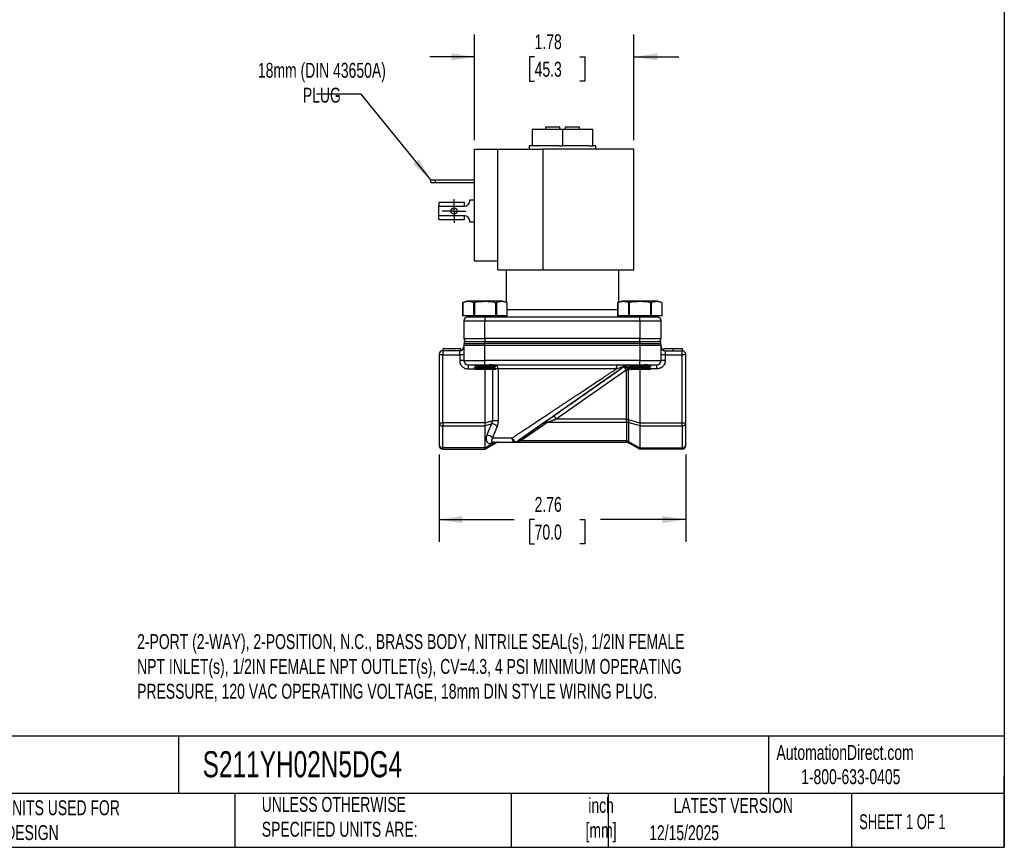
# Model space of a CAD drawing. Header units: inches. Extents: x 0.5 to 21.5, y 0.5 to 16.5.
# Tile 3 of 4: x 10.5 to 21.5, y 0.5 to 9.8. Entities that reach past the tile are written whole.
import ezdxf

# ---------------------------------------------------------------- set-up
doc = ezdxf.new("R2010")
doc.units = ezdxf.units.IN
doc.header["$LTSCALE"] = 2
doc.header["$MEASUREMENT"] = 0
doc.linetypes.add('SLD-Center', pattern=[0.75, 0.6, -0.05, 0.05, -0.05])
doc.linetypes.add('SLD-Solid', pattern=[0])
doc.layers.add('CENTER', color=40, linetype='SLD-Center')
doc.layers.add('DIMENSIONS', color=140, linetype='SLD-Solid', lineweight=25)
doc.layers.add('TEXT', color=140, linetype='SLD-Solid', lineweight=25)
doc.styles.add('SLDTEXTSTYLE0', font='TXT', dxfattribs={"width": 0.7})
doc.styles.add('SLDTEXTSTYLE1', font='TXT', dxfattribs={"width": 0.65})
doc.dimstyles.new('SLDDIMSTYLE1', dxfattribs={"dimtxt": 0.169922, "dimasz": 0.26, "dimexe": 0, "dimexo": 0.0625, "dimgap": 0.04248, "dimtad": 0, "dimtih": 1, "dimtoh": 1, "dimrnd": 1e-09, "dimzin": 12, "dimdsep": 46, "dimtxsty": 'SLDTEXTSTYLE0', "dimsah": 1, "dimcen": 0.09, "dimadec": 0, "dimazin": 3, "dimtfac": 1, "dimtmove": 0, "dimatfit": 0, "dimfxl": 0, "dimfrac": 2, "dimtolj": 1, "dimtzin": 12, "dimarcsym": 0})
doc.dimstyles.new('SLDDIMSTYLE4', dxfattribs={"dimtxt": 0.169922, "dimasz": 0.26, "dimexe": 0, "dimexo": 0.0625, "dimgap": 0.04248, "dimtad": 0, "dimtih": 1, "dimtoh": 1, "dimrnd": 1e-09, "dimzin": 12, "dimdsep": 46, "dimtxsty": 'SLDTEXTSTYLE0', "dimsah": 1, "dimcen": 0.09, "dimadec": 0, "dimazin": 3, "dimtfac": 1, "dimtofl": 0, "dimtmove": 0, "dimatfit": 3, "dimfxl": 0, "dimfrac": 2, "dimtolj": 1, "dimtzin": 12, "dimarcsym": 0})
doc.dimstyles.new('SLDDIMSTYLE5', dxfattribs={"dimtxt": 0.18, "dimasz": 0.26, "dimexe": 0, "dimexo": 0.0625, "dimgap": 0, "dimtad": 0, "dimtih": 1, "dimtoh": 1, "dimdec": 0, "dimrnd": 1e-09, "dimzin": 0, "dimdsep": 46, "dimtxsty": 'Standard', "dimsah": 1, "dimcen": 0.09, "dimadec": 0, "dimazin": 0, "dimtfac": 0.26, "dimtdec": 0, "dimtofl": 0, "dimtmove": 0, "dimatfit": 3, "dimfxl": 0, "dimfrac": 2, "dimtolj": 1, "dimtzin": 0, "dimarcsym": 0})

# ---------------------------------------------------------------- blocks, each defined once
blk = doc.blocks.new('_D_4')
at = {"layer": 'DIMENSIONS'}
for p, q in [((15.181, 4.894), (15.181, 3.915)), ((17.937, 4.894), (17.937, 3.915)), ((15.181, 4.165), (16.018, 4.165)), ((16.248, 4.165), (16.191, 4.165)), ((16.191, 4.165), (16.191, 3.895)), ((16.753, 4.165), (16.81, 4.165)), ((16.81, 4.165), (16.81, 3.895)), ((17.937, 4.165), (16.983, 4.165)), ((16.191, 3.895), (16.248, 3.895)), ((16.81, 3.895), (16.753, 3.895))]:
    blk.add_line(p, q, dxfattribs=at)
for points in [[(15.181, 4.165), (15.441, 4.125), (15.441, 4.205)], [(17.937, 4.165), (17.677, 4.205), (17.677, 4.125)]]:
    blk.add_solid(points, dxfattribs=at)
at = {"layer": 'DIMENSIONS', "char_height": 0.1667, "attachment_point": 1, "style": 'SLDTEXTSTYLE0'}
for s, insert in [('2.76', (16.248, 4.418)), ('70.0', (16.248, 4.109))]:
    blk.add_mtext(s, dxfattribs=dict(at, insert=insert))
blk = doc.blocks.new('_D_5')
at = {"layer": 'DIMENSIONS'}
for p, q in [((15.577, 8.407), (15.577, 9.59)), ((17.359, 8.407), (17.359, 9.59)), ((15.577, 9.34), (15.077, 9.34)), ((16.248, 9.34), (16.191, 9.34)), ((16.191, 9.34), (16.191, 9.07)), ((16.753, 9.34), (16.81, 9.34)), ((16.81, 9.34), (16.81, 9.07)), ((17.359, 9.34), (17.859, 9.34)), ((16.191, 9.07), (16.248, 9.07)), ((16.81, 9.07), (16.753, 9.07))]:
    blk.add_line(p, q, dxfattribs=at)
for points in [[(15.577, 9.34), (15.317, 9.38), (15.317, 9.3)], [(17.359, 9.34), (17.619, 9.3), (17.619, 9.38)]]:
    blk.add_solid(points, dxfattribs=at)
at = {"layer": 'DIMENSIONS', "char_height": 0.1667, "attachment_point": 1, "style": 'SLDTEXTSTYLE0'}
for s, insert in [('1.78', (16.248, 9.593)), ('45.3', (16.248, 9.285))]:
    blk.add_mtext(s, dxfattribs=dict(at, insert=insert))
blk = doc.blocks.new('SW_CENTERMARKSYMBOL_2')
at = {"layer": 'CENTER', "color": 0}
for p, q in [((0, 0.1), (0, 0.1335)), ((-0.1, 0), (-0.1335, 0)), ((0, 0), (-0.1, 0)), ((0, 0), (0, 0.1)), ((0, 0), (0, -0.1)), ((0, 0), (0.1, 0)), ((0.1, 0), (0.1335, 0)), ((0, -0.1), (0, -0.1335))]:
    blk.add_line(p, q, dxfattribs=at)

msp = doc.modelspace()

# ---------------------------------------------------------------- linework, layer by layer
for p, q in [((16.219, 8.53), (16.219, 8.344)), ((16.219, 8.53), (16.559, 8.53)), ((16.369, 8.553), (16.369, 8.53)), ((16.529, 8.553), (16.369, 8.553)), ((16.529, 8.53), (16.529, 8.553)), ((16.559, 8.53), (16.559, 8.344)), ((16.559, 8.53), (16.9, 8.53)), ((16.749, 8.553), (16.589, 8.553)), ((16.589, 8.553), (16.589, 8.53)), ((16.749, 8.53), (16.749, 8.553)), ((16.9, 8.344), (16.9, 8.53)), ((15.577, 7.057), (15.577, 8.307)), ((15.577, 8.307), (15.837, 8.307)), ((15.837, 7.057), (15.837, 8.307)), ((15.837, 8.307), (16.339, 8.307)), ((16.186, 8.344), (16.186, 8.307)), ((16.219, 8.344), (16.186, 8.344)), ((16.257, 8.344), (16.219, 8.344)), ((16.521, 8.344), (16.257, 8.344)), ((16.339, 8.307), (16.339, 6.957)), ((17.359, 8.307), (16.339, 8.307)), ((16.521, 8.344), (16.559, 8.344)), ((16.598, 8.344), (16.559, 8.344)), ((16.862, 8.344), (16.598, 8.344)), ((16.862, 8.344), (16.9, 8.344)), ((16.932, 8.344), (16.9, 8.344)), ((16.932, 8.307), (16.932, 8.344)), ((17.359, 6.957), (17.359, 8.307)), ((15.086, 7.934), (15.086, 7.966)), ((15.086, 7.966), (15.136, 7.966)), ((15.086, 7.934), (15.136, 7.934)), ((15.136, 7.966), (15.136, 7.934)), ((15.136, 7.966), (15.577, 7.966)), ((15.136, 7.934), (15.577, 7.934)), ((15.177, 7.708), (15.177, 7.67)), ((15.463, 7.711), (15.185, 7.711)), ((15.463, 7.67), (15.463, 7.711)), ((15.523, 7.73), (15.523, 7.741)), ((15.523, 7.741), (15.577, 7.741)), ((15.177, 7.563), (15.177, 7.67)), ((15.177, 7.67), (15.463, 7.67)), ((15.463, 7.563), (15.177, 7.563)), ((15.177, 7.524), (15.177, 7.563)), ((15.185, 7.522), (15.463, 7.522)), ((15.463, 7.522), (15.463, 7.563)), ((15.523, 7.491), (15.523, 7.503)), ((15.577, 7.491), (15.523, 7.491)), ((15.837, 7.057), (15.577, 7.057)), ((15.837, 6.957), (15.837, 7.057)), ((15.837, 6.957), (16.339, 6.957)), ((15.929, 6.957), (15.929, 6.595)), ((16.339, 6.957), (17.359, 6.957)), ((17.189, 6.595), (17.189, 6.957)), ((15.495, 6.609), (15.446, 6.591)), ((15.89, 6.609), (15.495, 6.609)), ((15.94, 6.591), (15.89, 6.609)), ((17.228, 6.609), (17.179, 6.591)), ((17.623, 6.609), (17.228, 6.609)), ((17.673, 6.591), (17.623, 6.609)), ((15.446, 6.444), (15.446, 6.591)), ((15.447, 6.592), (15.447, 6.444)), ((15.568, 6.444), (15.568, 6.591)), ((15.574, 6.592), (15.574, 6.444)), ((15.815, 6.444), (15.815, 6.591)), ((15.82, 6.592), (15.82, 6.444)), ((15.94, 6.591), (15.94, 6.591)), ((15.94, 6.444), (15.94, 6.591)), ((16.559, 6.511), (15.94, 6.511)), ((17.179, 6.511), (16.559, 6.511)), ((17.179, 6.444), (17.179, 6.591)), ((17.18, 6.592), (17.18, 6.444)), ((17.301, 6.444), (17.301, 6.591)), ((17.307, 6.592), (17.307, 6.444)), ((17.548, 6.444), (17.548, 6.591)), ((17.553, 6.592), (17.553, 6.444)), ((17.673, 6.591), (17.673, 6.591)), ((17.673, 6.444), (17.673, 6.591)), ((15.447, 6.444), (15.446, 6.444)), ((15.568, 6.444), (15.447, 6.444)), ((15.457, 6.387), (15.693, 6.387)), ((15.457, 6.387), (15.457, 6.189)), ((15.489, 6.444), (15.489, 6.434)), ((15.489, 6.434), (15.769, 6.434)), ((15.574, 6.444), (15.568, 6.444)), ((15.815, 6.444), (15.574, 6.444)), ((15.693, 6.434), (15.693, 6.387)), ((15.693, 6.189), (15.693, 6.387)), ((15.693, 6.387), (17.426, 6.387)), ((15.769, 6.434), (17.35, 6.434)), ((15.82, 6.444), (15.815, 6.444)), ((15.94, 6.444), (15.82, 6.444)), ((15.897, 6.434), (15.897, 6.444)), ((17.18, 6.444), (17.179, 6.444)), ((17.301, 6.444), (17.18, 6.444)), ((17.222, 6.444), (17.222, 6.434)), ((17.307, 6.444), (17.301, 6.444)), ((17.548, 6.444), (17.307, 6.444)), ((17.35, 6.434), (17.63, 6.434)), ((17.426, 6.387), (17.426, 6.434)), ((17.426, 6.387), (17.662, 6.387)), ((17.426, 6.387), (17.426, 6.189)), ((17.553, 6.444), (17.548, 6.444)), ((17.673, 6.444), (17.553, 6.444)), ((17.63, 6.434), (17.63, 6.444)), ((17.662, 6.189), (17.662, 6.387)), ((15.457, 6.189), (15.693, 6.189)), ((15.693, 6.189), (15.693, 6.158)), ((17.426, 6.189), (15.693, 6.189)), ((17.426, 6.158), (17.426, 6.189)), ((17.426, 6.189), (17.662, 6.189)), ((15.421, 6.074), (15.221, 6.074)), ((15.221, 6.074), (15.221, 6.054)), ((15.421, 6.055), (15.421, 6.074)), ((15.457, 6.114), (15.457, 5.944)), ((15.457, 6.114), (15.693, 6.114)), ((15.459, 6.158), (15.459, 6.133)), ((15.459, 6.158), (15.693, 6.158)), ((15.459, 6.133), (15.693, 6.133)), ((15.693, 6.133), (15.693, 6.158)), ((15.693, 6.158), (17.425, 6.158)), ((15.693, 6.114), (15.693, 6.133)), ((17.425, 6.133), (15.693, 6.133)), ((15.693, 5.944), (15.693, 6.114)), ((15.693, 6.114), (17.426, 6.114)), ((17.425, 6.158), (17.425, 6.133)), ((17.425, 6.158), (17.659, 6.158)), ((17.425, 6.133), (17.659, 6.133)), ((17.426, 6.114), (17.426, 6.133)), ((17.426, 6.114), (17.426, 5.944)), ((17.426, 6.114), (17.662, 6.114)), ((17.659, 6.133), (17.659, 6.158)), ((17.662, 5.944), (17.662, 6.114)), ((17.692, 6.057), (17.692, 6.074)), ((17.798, 6.054), (17.798, 6.074)), ((17.903, 6.054), (17.903, 6.074)), ((15.221, 6.007), (15.181, 6.007)), ((15.181, 6.007), (15.181, 5.247)), ((15.221, 6.054), (15.221, 6.007)), ((15.41, 6.054), (15.221, 6.054)), ((15.221, 5.247), (15.221, 6.007)), ((15.221, 6.007), (15.41, 6.007)), ((15.41, 6.007), (15.41, 6.054)), ((15.41, 6.007), (15.41, 5.944)), ((15.457, 6.007), (15.41, 6.007)), ((17.709, 6.007), (17.662, 6.007)), ((17.709, 6.054), (17.709, 6.007)), ((17.709, 6.054), (17.897, 6.054)), ((17.709, 6.007), (17.709, 5.944)), ((17.709, 6.007), (17.897, 6.007)), ((17.897, 6.007), (17.897, 6.054)), ((17.897, 5.247), (17.897, 6.007)), ((17.937, 6.007), (17.897, 6.007)), ((17.937, 5.247), (17.937, 6.007)), ((15.457, 5.944), (15.41, 5.944)), ((15.457, 5.944), (15.693, 5.944)), ((15.504, 5.897), (15.504, 5.85)), ((15.504, 5.85), (15.586, 5.85)), ((15.572, 5.897), (15.572, 5.894)), ((15.572, 5.893), (15.572, 5.894)), ((15.572, 5.863), (15.572, 5.858)), ((15.572, 5.858), (15.572, 5.858)), ((15.591, 5.883), (15.591, 5.874)), ((15.591, 5.847), (15.591, 5.844)), ((15.693, 5.897), (15.693, 5.944)), ((17.426, 5.944), (15.693, 5.944)), ((15.693, 5.897), (17.426, 5.897)), ((15.693, 5.844), (15.693, 5.247)), ((15.778, 5.844), (15.778, 5.269)), ((15.795, 5.892), (15.795, 5.897)), ((15.795, 5.856), (15.795, 5.865)), ((15.839, 5.85), (15.805, 5.85)), ((15.813, 5.881), (15.814, 5.881)), ((15.813, 5.845), (15.814, 5.845)), ((15.814, 5.845), (15.813, 5.844)), ((15.813, 5.844), (15.814, 5.844)), ((15.814, 5.876), (15.814, 5.88)), ((15.814, 5.844), (15.814, 5.845)), ((17.161, 5.85), (15.839, 5.85)), ((15.839, 5.85), (15.839, 5.269)), ((17.245, 5.874), (16.462, 5.326)), ((17.272, 5.836), (16.488, 5.287)), ((17.245, 5.874), (17.272, 5.836)), ((17.276, 5.839), (17.248, 5.876)), ((17.272, 5.836), (17.276, 5.839)), ((17.276, 5.839), (17.299, 5.839)), ((17.276, 5.287), (17.276, 5.839)), ((17.299, 5.281), (17.299, 5.839)), ((17.305, 5.897), (17.305, 5.894)), ((17.305, 5.893), (17.305, 5.894)), ((17.305, 5.863), (17.305, 5.858)), ((17.305, 5.858), (17.305, 5.858)), ((17.312, 5.85), (17.312, 5.854)), ((17.319, 5.85), (17.312, 5.85)), ((17.324, 5.883), (17.324, 5.874)), ((17.324, 5.847), (17.324, 5.844)), ((17.425, 5.844), (17.425, 5.247)), ((17.426, 5.897), (17.426, 5.944)), ((17.426, 5.944), (17.662, 5.944)), ((17.528, 5.892), (17.528, 5.897)), ((17.528, 5.856), (17.528, 5.865)), ((17.615, 5.85), (17.538, 5.85)), ((17.546, 5.881), (17.547, 5.881)), ((17.546, 5.845), (17.547, 5.845)), ((17.547, 5.845), (17.546, 5.844)), ((17.546, 5.844), (17.547, 5.844)), ((17.547, 5.876), (17.547, 5.88)), ((17.547, 5.844), (17.547, 5.845)), ((17.615, 5.85), (17.615, 5.897)), ((17.709, 5.944), (17.662, 5.944)), ((16.462, 5.326), (16.488, 5.287)), ((17.275, 5.287), (16.488, 5.287)), ((17.275, 5.254), (17.275, 5.287)), ((17.276, 5.287), (17.275, 5.287)), ((17.276, 5.287), (17.276, 5.254)), ((15.181, 5.247), (15.221, 5.247)), ((15.181, 5.242), (15.181, 4.994)), ((15.693, 5.247), (15.221, 5.247)), ((15.221, 5.247), (15.221, 5.214)), ((15.221, 5.214), (15.693, 5.214)), ((15.221, 4.966), (15.221, 5.214)), ((15.693, 5.214), (15.693, 4.966)), ((15.778, 5.269), (15.694, 5.245)), ((15.694, 5.216), (15.765, 5.237)), ((15.839, 5.269), (15.778, 5.269)), ((16.367, 5.259), (16.068, 5.05)), ((16.394, 5.254), (16.095, 5.045)), ((16.394, 5.254), (17.275, 5.254)), ((17.275, 5.254), (17.275, 5.045)), ((17.301, 5.281), (17.299, 5.281)), ((17.3, 5.252), (17.425, 5.216)), ((17.3, 5.036), (17.3, 5.252)), ((17.425, 5.245), (17.301, 5.281)), ((17.425, 5.247), (17.897, 5.247)), ((17.425, 5.214), (17.897, 5.214)), ((17.425, 5.214), (17.425, 4.966)), ((17.897, 5.247), (17.937, 5.247)), ((17.897, 5.214), (17.897, 5.247)), ((17.897, 5.214), (17.897, 4.966)), ((17.937, 4.994), (17.937, 5.242)), ((15.779, 5.078), (15.996, 5.078)), ((15.693, 4.966), (15.221, 4.966)), ((15.221, 4.952), (15.221, 4.966)), ((15.694, 4.952), (15.819, 5.025)), ((15.778, 5.012), (15.694, 4.964)), ((15.755, 5.012), (15.778, 5.012)), ((16.026, 5.031), (17.275, 5.031)), ((17.275, 5.045), (16.095, 5.045)), ((17.275, 5.045), (17.275, 5.031)), ((17.275, 5.031), (17.276, 5.031)), ((17.299, 5.025), (17.301, 5.024)), ((17.425, 4.964), (17.3, 5.036)), ((17.301, 5.024), (17.425, 4.952)), ((17.425, 4.966), (17.897, 4.966)), ((17.897, 4.966), (17.897, 4.952)), ((15.221, 4.952), (15.693, 4.952)), ((15.693, 4.952), (15.694, 4.952)), ((17.897, 4.952), (17.425, 4.952)), ((17.425, 4.952), (17.425, 4.952))]:
    msp.add_line(p, q)
at = {"flags": 128}
for points in [[(15.801, 5.897), (15.796, 5.896), (15.794, 5.895)], [(17.311, 5.866), (17.31, 5.868), (17.308, 5.876), (17.305, 5.883), (17.302, 5.889), (17.298, 5.893), (17.293, 5.896), (17.289, 5.897)], [(16.026, 5.031), (16.02, 5.032), (16.015, 5.035), (16.01, 5.039), (16.005, 5.045), (16.001, 5.052), (15.999, 5.06), (15.997, 5.069), (15.996, 5.078)], [(17.299, 5.025), (17.299, 5.025), (17.298, 5.026), (17.298, 5.027), (17.298, 5.029), (17.298, 5.03), (17.298, 5.032), (17.299, 5.034), (17.299, 5.037)], [(17.3, 5.036), (17.299, 5.034), (17.299, 5.032), (17.299, 5.03), (17.299, 5.028), (17.299, 5.027), (17.3, 5.025), (17.3, 5.025), (17.301, 5.024)]]:
    msp.add_lwpolyline(points, dxfattribs=at)
msp.add_circle((15.347, 7.616), 0.0335)
for centre, radius, start, end in [((15.463, 7.73), 0.06, 270, 0), ((15.463, 7.503), 0.06, 0, 90), ((15.504, 6.387), 0.047, 90, 180), ((17.615, 6.387), 0.047, 0, 90), ((15.488, 6.189), 0.031, 180, 270), ((17.631, 6.189), 0.031, 270, 0), ((15.41, 6.101), 0.047, 270, 0), ((15.504, 6.114), 0.047, 156.1555, 180), ((17.615, 6.114), 0.047, 0, 23.8445), ((17.709, 6.101), 0.047, 180, 270), ((15.221, 6.014), 0.04, 90, 180), ((17.897, 6.014), 0.04, 0, 90), ((15.504, 5.944), 0.047, 180, 270), ((15.796, 5.854), 0.0433, 354.7165, 83.4953), ((17.202, 5.856), 0.0417, 102.9421, 188.7411), ((17.615, 5.944), 0.047, 270, 0), ((15.216, 5.249), 0.0357, 191.4218, 278.0495), ((15.767, 5.156), 0.0807, 40.4142, 91.3732), ((16.376, 5.236), 0.0247, 45.1134, 112.7801), ((17.372, 5.266), 0.0738, 168.0712, 190.4845), ((17.372, 5.264), 0.073, 166.4623, 188.8633), ((17.902, 5.249), 0.0357, 261.9505, 348.5782), ((15.72, 5.033), 0.0736, 37.5515, 95.9397), ((15.216, 5.001), 0.0357, 191.4218, 278.0495), ((15.221, 4.992), 0.04, 180, 270), ((15.783, 5.002), 0.0292, 95.4313, 159.0495), ((15.805, 5.002), 0.0292, 95.4313, 159.0495), ((15.843, 4.984), 0.047, 90, 120), ((16.026, 5.078), 0.047, 270, 305), ((16.067, 5.016), 0.0268, 59.8616, 120.1384), ((16.078, 5.027), 0.0247, 45.1134, 112.7801), ((17.482, 5.043), 0.207, 179.4523, 183.2685), ((17.902, 5.001), 0.0357, 261.9505, 348.5782), ((17.897, 4.992), 0.04, 270, 0)]:
    msp.add_arc(centre, radius, start, end)
for centre, major_axis, ratio, start_param, end_param in [((15.185, 7.67), (0, 0.041), 0.506667, 0, 0.374289), ((15.185, 7.563), (0, 0.041), 0.506667, 2.767303, 3.141593), ((15.775, 5.247), (0.0819, 0), 0.573696, 3.141593, 3.195136), ((17.343, 5.247), (0.0819, 0), 0.573696, 6.229642, 6.283185)]:
    msp.add_ellipse(centre, major_axis=major_axis, ratio=ratio, start_param=start_param, end_param=end_param)
for points in [[(15.446, 6.591), (15.446, 6.591), (15.447, 6.591), (15.447, 6.592)], [(15.568, 6.591), (15.57, 6.591), (15.572, 6.591), (15.574, 6.592)], [(15.815, 6.591), (15.817, 6.591), (15.818, 6.591), (15.82, 6.592)], [(17.179, 6.591), (17.179, 6.591), (17.18, 6.591), (17.18, 6.592)], [(17.301, 6.591), (17.303, 6.591), (17.305, 6.591), (17.307, 6.592)], [(17.548, 6.591), (17.55, 6.591), (17.551, 6.591), (17.553, 6.592)], [(15.181, 6.014), (15.181, 6.014), (15.181, 6.011), (15.181, 6.007)], [(17.937, 6.007), (17.937, 6.011), (17.937, 6.014), (17.937, 6.014)], [(15.504, 5.897), (15.504, 5.897), (15.589, 5.897), (15.693, 5.897)], [(17.245, 5.874), (17.246, 5.875), (17.247, 5.876), (17.248, 5.876)], [(17.299, 5.839), (17.304, 5.842), (17.308, 5.846), (17.312, 5.85)], [(17.426, 5.897), (17.53, 5.897), (17.615, 5.897), (17.615, 5.897)], [(17.299, 5.281), (17.292, 5.285), (17.284, 5.287), (17.276, 5.287)], [(15.181, 5.247), (15.181, 5.245), (15.181, 5.243), (15.181, 5.242)], [(17.275, 5.254), (17.275, 5.254), (17.276, 5.254), (17.276, 5.254)], [(17.276, 5.254), (17.284, 5.254), (17.292, 5.253), (17.299, 5.253)], [(17.299, 5.253), (17.299, 5.253), (17.3, 5.253), (17.3, 5.252)], [(17.937, 5.242), (17.937, 5.243), (17.937, 5.245), (17.937, 5.247)], [(15.181, 4.994), (15.181, 4.993), (15.181, 4.992), (15.181, 4.992)], [(15.78, 5.031), (15.832, 5.031), (15.917, 5.031), (16.026, 5.031)], [(16.068, 5.05), (16.063, 5.046), (16.058, 5.043), (16.053, 5.04)], [(17.276, 5.045), (17.276, 5.045), (17.275, 5.045), (17.275, 5.045)], [(17.299, 5.037), (17.292, 5.042), (17.284, 5.045), (17.276, 5.045)], [(17.276, 5.031), (17.284, 5.031), (17.292, 5.029), (17.299, 5.025)], [(17.3, 5.036), (17.3, 5.036), (17.299, 5.037), (17.299, 5.037)], [(17.937, 4.992), (17.937, 4.992), (17.937, 4.993), (17.937, 4.994)]]:
    msp.add_open_spline(points, degree=3)
for points, knots in [([(15.568, 6.591), (15.548, 6.598), (15.528, 6.603), (15.488, 6.603), (15.467, 6.599), (15.447, 6.592)], [0, 0, 0, 0, 0.5, 0.5, 1, 1, 1, 1]), ([(15.815, 6.591), (15.775, 6.598), (15.735, 6.603), (15.654, 6.603), (15.614, 6.599), (15.574, 6.592)], [0, 0, 0, 0, 0.5, 0.5, 1, 1, 1, 1]), ([(15.94, 6.591), (15.92, 6.598), (15.9, 6.603), (15.86, 6.603), (15.84, 6.599), (15.82, 6.592)], [0, 0, 0, 0, 0.5, 0.5, 1, 1, 1, 1]), ([(17.301, 6.591), (17.281, 6.598), (17.261, 6.603), (17.221, 6.603), (17.2, 6.599), (17.18, 6.592)], [0, 0, 0, 0, 0.5, 0.5, 1, 1, 1, 1]), ([(17.548, 6.591), (17.508, 6.598), (17.468, 6.603), (17.387, 6.603), (17.347, 6.599), (17.307, 6.592)], [0, 0, 0, 0, 0.5, 0.5, 1, 1, 1, 1]), ([(17.673, 6.591), (17.653, 6.598), (17.633, 6.603), (17.593, 6.603), (17.573, 6.599), (17.553, 6.592)], [0, 0, 0, 0, 0.5, 0.5, 1, 1, 1, 1]), ([(17.798, 6.074), (17.796, 6.074), (17.791, 6.074), (17.784, 6.074), (17.777, 6.074), (17.77, 6.074), (17.764, 6.074), (17.757, 6.074), (17.751, 6.074), (17.745, 6.074), (17.739, 6.074), (17.733, 6.074), (17.728, 6.074), (17.723, 6.074), (17.718, 6.074), (17.714, 6.074), (17.71, 6.074), (17.706, 6.074), (17.703, 6.074), (17.7, 6.074), (17.698, 6.074), (17.696, 6.074), (17.694, 6.074), (17.693, 6.074), (17.692, 6.074), (17.692, 6.074), (17.692, 6.074)], [0, 0, 0, 0, 0.043209, 0.085873, 0.12812, 0.170152, 0.211918, 0.253753, 0.296006, 0.338443, 0.381015, 0.42282, 0.464089, 0.505126, 0.545975, 0.586985, 0.628339, 0.670084, 0.711992, 0.753039, 0.794049, 0.834886, 0.875498, 0.916547, 0.958004, 1, 1, 1, 1]), ([(17.903, 6.074), (17.902, 6.074), (17.902, 6.074), (17.901, 6.074), (17.898, 6.074), (17.895, 6.074), (17.891, 6.074), (17.885, 6.074), (17.879, 6.074), (17.872, 6.074), (17.864, 6.074), (17.856, 6.074), (17.847, 6.074), (17.838, 6.074), (17.829, 6.074), (17.819, 6.074), (17.809, 6.074), (17.802, 6.074), (17.798, 6.074)], [0, 0, 0, 0, 0.065819, 0.129747, 0.192072, 0.253459, 0.31457, 0.37628, 0.439026, 0.503267, 0.567493, 0.629705, 0.691, 0.751452, 0.812004, 0.87315, 0.935635, 1, 1, 1, 1]), ([(15.41, 5.944), (15.41, 5.942), (15.41, 5.938), (15.411, 5.932), (15.411, 5.926), (15.413, 5.921), (15.414, 5.915), (15.418, 5.905), (15.425, 5.892), (15.437, 5.877), (15.452, 5.865), (15.467, 5.857), (15.48, 5.853), (15.492, 5.85), (15.5, 5.85), (15.504, 5.85)], [0, 0, 0, 0, 0.04028, 0.080249, 0.120065, 0.159889, 0.199881, 0.2402, 0.370057, 0.500058, 0.629915, 0.759916, 0.840127, 0.919727, 1, 1, 1, 1]), ([(15.572, 5.893), (15.575, 5.892), (15.582, 5.888), (15.588, 5.884), (15.591, 5.882)], [0, 0, 0, 0, 0.510725, 1, 1, 1, 1]), ([(15.814, 5.88), (15.814, 5.88), (15.813, 5.88), (15.809, 5.879), (15.802, 5.878), (15.792, 5.877), (15.778, 5.876), (15.762, 5.875), (15.745, 5.874), (15.726, 5.873), (15.708, 5.872), (15.69, 5.871), (15.673, 5.871), (15.653, 5.87), (15.634, 5.869), (15.617, 5.868), (15.602, 5.867), (15.59, 5.866), (15.58, 5.865), (15.574, 5.864), (15.572, 5.863), (15.572, 5.863), (15.572, 5.863)], [0, 0, 0, 0, 0.037504, 0.090483, 0.144999, 0.197985, 0.252507, 0.305487, 0.360003, 0.412982, 0.467498, 0.500021, 0.552995, 0.607505, 0.660479, 0.714988, 0.767973, 0.822496, 0.875476, 0.929991, 0.982979, 1, 1, 1, 1]), ([(15.572, 5.858), (15.572, 5.858), (15.572, 5.859), (15.576, 5.86), (15.584, 5.861), (15.594, 5.862), (15.607, 5.863), (15.623, 5.864), (15.641, 5.865), (15.66, 5.866), (15.678, 5.866), (15.695, 5.867), (15.713, 5.868), (15.733, 5.869), (15.752, 5.87), (15.769, 5.871), (15.784, 5.872), (15.796, 5.873), (15.805, 5.874), (15.811, 5.875), (15.814, 5.876), (15.814, 5.876), (15.814, 5.876)], [0, 0, 0, 0, 0.037504, 0.090483, 0.144999, 0.197985, 0.252507, 0.305487, 0.360003, 0.412982, 0.467498, 0.500021, 0.552995, 0.607505, 0.660479, 0.714988, 0.767973, 0.822496, 0.875476, 0.929991, 0.982979, 1, 1, 1, 1]), ([(15.592, 5.874), (15.588, 5.872), (15.582, 5.869), (15.575, 5.865), (15.572, 5.863)], [0, 0, 0, 0, 0.499896, 1, 1, 1, 1]), ([(15.572, 5.858), (15.575, 5.856), (15.582, 5.852), (15.588, 5.849), (15.591, 5.847)], [0, 0, 0, 0, 0.51144, 1, 1, 1, 1]), ([(15.794, 5.864), (15.792, 5.864), (15.789, 5.863), (15.775, 5.861), (15.752, 5.859), (15.725, 5.858), (15.694, 5.856), (15.663, 5.854), (15.636, 5.853), (15.613, 5.851), (15.597, 5.849), (15.591, 5.848), (15.592, 5.847), (15.592, 5.847)], [0, 0, 0, 0, 0.085202, 0.184719, 0.282212, 0.381928, 0.480446, 0.578681, 0.67847, 0.776029, 0.87539, 0.974567, 1, 1, 1, 1]), ([(15.776, 5.897), (15.776, 5.897), (15.77, 5.896), (15.755, 5.895), (15.728, 5.894), (15.697, 5.892), (15.667, 5.89), (15.638, 5.888), (15.615, 5.887), (15.599, 5.885), (15.591, 5.884), (15.592, 5.883), (15.592, 5.883)], [0, 0, 0, 0, 0.0051133, 0.122604, 0.2426329, 0.3617716, 0.479814, 0.6001481, 0.7179187, 0.8373964, 0.9572084, 1, 1, 1, 1]), ([(15.794, 5.892), (15.794, 5.892), (15.796, 5.891), (15.79, 5.89), (15.777, 5.888), (15.755, 5.886), (15.728, 5.885), (15.697, 5.883), (15.667, 5.881), (15.638, 5.879), (15.615, 5.878), (15.599, 5.876), (15.591, 5.875), (15.592, 5.874), (15.592, 5.874)], [0, 0, 0, 0, 0.007757, 0.106277, 0.20581, 0.303155, 0.402602, 0.501312, 0.599114, 0.698815, 0.796391, 0.895382, 0.99465, 1, 1, 1, 1]), ([(15.643, 5.844), (15.638, 5.844), (15.623, 5.844), (15.604, 5.844), (15.592, 5.844), (15.592, 5.844), (15.593, 5.844)], [0, 0, 0, 0, 0.16786, 0.487508, 0.807156, 1, 1, 1, 1]), ([(15.794, 5.856), (15.794, 5.856), (15.795, 5.855), (15.789, 5.854), (15.775, 5.852), (15.752, 5.851), (15.725, 5.849), (15.695, 5.847), (15.667, 5.846), (15.651, 5.845), (15.643, 5.844)], [0, 0, 0, 0, 0.026174, 0.170533, 0.3157, 0.457915, 0.603373, 0.747084, 0.872357, 1, 1, 1, 1]), ([(15.813, 5.844), (15.811, 5.844), (15.808, 5.844), (15.8, 5.844), (15.795, 5.844), (15.784, 5.844), (15.778, 5.844), (15.763, 5.844), (15.755, 5.844), (15.739, 5.844), (15.73, 5.844), (15.712, 5.844), (15.703, 5.844), (15.685, 5.844), (15.676, 5.844), (15.658, 5.844), (15.65, 5.844), (15.643, 5.844)], [0, 0, 0, 0, 0.125, 0.125, 0.25, 0.25, 0.375, 0.375, 0.5, 0.5, 0.625, 0.625, 0.75, 0.75, 0.875, 0.875, 1, 1, 1, 1]), ([(15.794, 5.864), (15.797, 5.866), (15.804, 5.87), (15.81, 5.874), (15.813, 5.876)], [0, 0, 0, 0, 0.499878, 1, 1, 1, 1]), ([(15.814, 5.881), (15.81, 5.883), (15.804, 5.886), (15.798, 5.89), (15.795, 5.892)], [0, 0, 0, 0, 0.5119186, 1, 1, 1, 1]), ([(15.813, 5.845), (15.81, 5.847), (15.804, 5.851), (15.798, 5.854), (15.795, 5.856)], [0, 0, 0, 0, 0.512713, 1, 1, 1, 1]), ([(16.053, 5.04), (16.096, 5.07), (16.143, 5.102), (16.241, 5.171), (16.292, 5.207), (16.399, 5.282), (16.454, 5.32), (16.565, 5.398), (16.621, 5.437), (16.731, 5.515), (16.786, 5.553), (16.892, 5.627), (16.944, 5.663), (17.041, 5.731), (17.087, 5.764), (17.172, 5.823), (17.211, 5.85), (17.245, 5.874)], [0, 0, 0, 0, 0.125, 0.125, 0.25, 0.25, 0.375, 0.375, 0.5, 0.5, 0.625, 0.625, 0.75, 0.75, 0.875, 0.875, 1, 1, 1, 1]), ([(16.559, 5.451), (16.566, 5.456), (16.578, 5.464), (16.597, 5.476), (16.615, 5.488), (16.631, 5.499), (16.647, 5.509), (16.662, 5.519), (16.676, 5.528), (16.689, 5.537), (16.701, 5.545), (16.712, 5.552), (16.748, 5.576), (16.805, 5.614), (16.884, 5.667), (16.959, 5.716), (17.018, 5.755), (17.059, 5.783), (17.086, 5.801), (17.112, 5.818), (17.137, 5.834), (17.153, 5.845), (17.161, 5.85)], [0, 0, 0, 0, 0.03012, 0.058834, 0.086142, 0.112044, 0.13654, 0.159631, 0.181316, 0.201594, 0.220468, 0.237935, 0.253996, 0.389363, 0.50975, 0.639736, 0.760399, 0.810454, 0.859435, 0.907349, 0.954202, 1, 1, 1, 1]), ([(17.256, 5.883), (17.255, 5.883), (17.252, 5.882), (17.248, 5.88), (17.243, 5.878), (17.236, 5.875), (17.227, 5.871), (17.217, 5.868), (17.205, 5.864), (17.191, 5.859), (17.175, 5.854), (17.165, 5.852), (17.161, 5.85)], [0, 0, 0, 0, 0.054481, 0.114334, 0.179638, 0.250466, 0.363789, 0.50086, 0.564897, 0.750147, 0.875999, 1, 1, 1, 1]), ([(17.248, 5.876), (17.249, 5.877), (17.252, 5.88), (17.255, 5.882), (17.256, 5.883)], [0, 0, 0, 0, 0.47665, 1, 1, 1, 1]), ([(17.248, 5.876), (17.249, 5.877), (17.249, 5.877), (17.251, 5.878), (17.253, 5.878), (17.254, 5.878), (17.256, 5.878), (17.257, 5.877), (17.26, 5.877), (17.265, 5.875), (17.272, 5.87), (17.278, 5.865), (17.284, 5.859), (17.29, 5.853), (17.295, 5.846), (17.298, 5.841), (17.299, 5.839)], [0, 0, 0, 0, 0.045948, 0.088515, 0.127676, 0.163425, 0.195765, 0.224711, 0.250281, 0.381547, 0.500051, 0.604078, 0.7049, 0.803638, 0.901565, 1, 1, 1, 1]), ([(17.256, 5.883), (17.26, 5.888), (17.265, 5.891), (17.277, 5.896), (17.283, 5.897), (17.289, 5.897)], [0, 0, 0, 0, 0.5, 0.5, 1, 1, 1, 1]), ([(17.312, 5.85), (17.308, 5.854), (17.304, 5.859), (17.293, 5.869), (17.287, 5.873), (17.276, 5.88), (17.27, 5.882), (17.262, 5.884), (17.258, 5.884), (17.256, 5.883)], [0, 0, 0, 0, 0.25, 0.25, 0.5, 0.5, 0.75, 0.75, 1, 1, 1, 1]), ([(17.305, 5.894), (17.305, 5.894), (17.305, 5.895), (17.309, 5.895), (17.316, 5.896), (17.321, 5.897), (17.323, 5.897)], [0, 0, 0, 0, 0.211996, 0.511467, 0.819621, 1, 1, 1, 1]), ([(17.305, 5.893), (17.308, 5.892), (17.315, 5.888), (17.321, 5.884), (17.324, 5.882)], [0, 0, 0, 0, 0.510725, 1, 1, 1, 1]), ([(17.547, 5.88), (17.547, 5.88), (17.546, 5.88), (17.542, 5.879), (17.535, 5.878), (17.525, 5.877), (17.511, 5.876), (17.495, 5.875), (17.478, 5.874), (17.459, 5.873), (17.441, 5.872), (17.423, 5.871), (17.406, 5.871), (17.386, 5.87), (17.367, 5.869), (17.35, 5.868), (17.335, 5.867), (17.323, 5.866), (17.313, 5.865), (17.307, 5.864), (17.305, 5.863), (17.305, 5.863), (17.305, 5.863)], [0, 0, 0, 0, 0.037504, 0.090483, 0.144999, 0.197985, 0.252507, 0.305487, 0.360003, 0.412982, 0.467498, 0.500021, 0.552995, 0.607505, 0.660479, 0.714988, 0.767973, 0.822496, 0.875476, 0.929991, 0.982979, 1, 1, 1, 1]), ([(17.305, 5.858), (17.305, 5.858), (17.305, 5.859), (17.309, 5.86), (17.317, 5.861), (17.327, 5.862), (17.34, 5.863), (17.356, 5.864), (17.374, 5.865), (17.393, 5.866), (17.411, 5.866), (17.428, 5.867), (17.446, 5.868), (17.466, 5.869), (17.485, 5.87), (17.502, 5.871), (17.517, 5.872), (17.529, 5.873), (17.538, 5.874), (17.544, 5.875), (17.547, 5.876), (17.547, 5.876), (17.547, 5.876)], [0, 0, 0, 0, 0.037504, 0.090483, 0.144999, 0.197985, 0.252507, 0.305487, 0.360003, 0.412982, 0.467498, 0.500021, 0.552995, 0.607505, 0.660479, 0.714988, 0.767973, 0.822496, 0.875476, 0.929991, 0.982979, 1, 1, 1, 1]), ([(17.325, 5.874), (17.321, 5.872), (17.315, 5.869), (17.308, 5.865), (17.305, 5.863)], [0, 0, 0, 0, 0.499896, 1, 1, 1, 1]), ([(17.305, 5.858), (17.308, 5.856), (17.315, 5.852), (17.321, 5.849), (17.324, 5.847)], [0, 0, 0, 0, 0.51144, 1, 1, 1, 1]), ([(17.527, 5.864), (17.525, 5.864), (17.522, 5.863), (17.508, 5.861), (17.485, 5.859), (17.458, 5.858), (17.427, 5.856), (17.396, 5.854), (17.369, 5.853), (17.346, 5.851), (17.33, 5.849), (17.324, 5.848), (17.325, 5.847), (17.325, 5.847)], [0, 0, 0, 0, 0.085202, 0.184719, 0.282212, 0.381928, 0.480446, 0.578681, 0.67847, 0.776029, 0.87539, 0.974567, 1, 1, 1, 1]), ([(17.509, 5.897), (17.509, 5.897), (17.503, 5.896), (17.488, 5.895), (17.461, 5.894), (17.43, 5.892), (17.4, 5.89), (17.371, 5.888), (17.348, 5.887), (17.332, 5.885), (17.324, 5.884), (17.325, 5.883), (17.325, 5.883)], [0, 0, 0, 0, 0.005113, 0.122604, 0.242633, 0.361772, 0.479814, 0.600148, 0.717919, 0.837396, 0.957208, 1, 1, 1, 1]), ([(17.527, 5.892), (17.527, 5.892), (17.529, 5.891), (17.523, 5.89), (17.51, 5.888), (17.488, 5.886), (17.461, 5.885), (17.43, 5.883), (17.4, 5.881), (17.371, 5.879), (17.348, 5.878), (17.332, 5.876), (17.324, 5.875), (17.325, 5.874), (17.325, 5.874)], [0, 0, 0, 0, 0.007757, 0.106277, 0.20581, 0.303155, 0.402602, 0.501312, 0.599114, 0.698815, 0.796391, 0.895382, 0.99465, 1, 1, 1, 1]), ([(17.376, 5.844), (17.371, 5.844), (17.356, 5.844), (17.337, 5.844), (17.325, 5.844), (17.325, 5.844), (17.326, 5.844)], [0, 0, 0, 0, 0.16786, 0.487508, 0.807156, 1, 1, 1, 1]), ([(17.527, 5.856), (17.527, 5.856), (17.528, 5.855), (17.522, 5.854), (17.508, 5.852), (17.485, 5.851), (17.458, 5.849), (17.428, 5.847), (17.4, 5.846), (17.384, 5.845), (17.376, 5.844)], [0, 0, 0, 0, 0.026174, 0.170533, 0.3157, 0.457915, 0.603373, 0.747084, 0.872357, 1, 1, 1, 1]), ([(17.546, 5.844), (17.544, 5.844), (17.541, 5.844), (17.533, 5.844), (17.528, 5.844), (17.517, 5.844), (17.511, 5.844), (17.496, 5.844), (17.488, 5.844), (17.472, 5.844), (17.463, 5.844), (17.445, 5.844), (17.436, 5.844), (17.418, 5.844), (17.409, 5.844), (17.391, 5.844), (17.383, 5.844), (17.376, 5.844)], [0, 0, 0, 0, 0.125, 0.125, 0.25, 0.25, 0.375, 0.375, 0.5, 0.5, 0.625, 0.625, 0.75, 0.75, 0.875, 0.875, 1, 1, 1, 1]), ([(17.527, 5.864), (17.53, 5.866), (17.537, 5.87), (17.543, 5.874), (17.546, 5.876)], [0, 0, 0, 0, 0.499878, 1, 1, 1, 1]), ([(17.547, 5.881), (17.543, 5.883), (17.537, 5.886), (17.531, 5.89), (17.528, 5.892)], [0, 0, 0, 0, 0.511919, 1, 1, 1, 1]), ([(17.546, 5.845), (17.543, 5.847), (17.537, 5.851), (17.531, 5.854), (17.528, 5.856)], [0, 0, 0, 0, 0.512713, 1, 1, 1, 1]), ([(17.709, 5.944), (17.709, 5.942), (17.709, 5.938), (17.708, 5.932), (17.707, 5.926), (17.706, 5.921), (17.704, 5.915), (17.701, 5.905), (17.694, 5.892), (17.682, 5.877), (17.667, 5.865), (17.652, 5.857), (17.638, 5.853), (17.627, 5.85), (17.619, 5.85), (17.615, 5.85)], [0, 0, 0, 0, 0.0402799, 0.0802488, 0.1200651, 0.1598891, 0.1998813, 0.2401997, 0.3700572, 0.5000577, 0.6299153, 0.7599159, 0.8401269, 0.9197271, 1, 1, 1, 1]), ([(15.996, 5.078), (16.001, 5.081), (16.011, 5.087), (16.025, 5.097), (16.04, 5.107), (16.055, 5.117), (16.071, 5.128), (16.087, 5.138), (16.104, 5.149), (16.137, 5.171), (16.188, 5.205), (16.258, 5.252), (16.332, 5.301), (16.389, 5.339), (16.432, 5.367), (16.458, 5.384), (16.488, 5.404), (16.522, 5.427), (16.547, 5.443), (16.559, 5.451)], [0, 0, 0, 0, 0.028684, 0.057778, 0.087283, 0.117199, 0.147528, 0.178271, 0.20943, 0.241004, 0.361691, 0.491578, 0.611642, 0.746535, 0.783656, 0.827564, 0.878257, 0.935736, 1, 1, 1, 1]), ([(16.462, 5.326), (16.444, 5.313), (16.426, 5.301), (16.394, 5.278), (16.379, 5.268), (16.367, 5.259)], [0, 0, 0, 0, 0.5, 0.5, 1, 1, 1, 1]), ([(16.488, 5.287), (16.485, 5.286), (16.478, 5.283), (16.468, 5.28), (16.458, 5.276), (16.45, 5.274), (16.443, 5.271), (16.433, 5.268), (16.421, 5.263), (16.406, 5.258), (16.398, 5.255), (16.394, 5.254)], [0, 0, 0, 0, 0.116118, 0.221501, 0.316149, 0.400065, 0.473248, 0.535702, 0.711971, 0.866686, 1, 1, 1, 1]), ([(15.693, 5.214), (15.693, 5.214), (15.693, 5.215), (15.693, 5.215), (15.694, 5.216)], [0, 0, 0, 0, 0.499333, 1, 1, 1, 1]), ([(15.694, 5.216), (15.694, 5.22), (15.694, 5.224), (15.694, 5.234), (15.694, 5.239), (15.694, 5.245)], [0, 0, 0, 0, 0.5, 0.5, 1, 1, 1, 1]), ([(15.765, 5.237), (15.762, 5.229), (15.755, 5.215), (15.746, 5.193), (15.738, 5.171), (15.729, 5.15), (15.721, 5.128), (15.715, 5.114), (15.713, 5.106)], [0, 0, 0, 0, 0.167492, 0.334627, 0.501426, 0.667907, 0.834092, 1, 1, 1, 1]), ([(15.765, 5.237), (15.765, 5.238), (15.767, 5.241), (15.77, 5.246), (15.773, 5.253), (15.776, 5.261), (15.777, 5.267), (15.778, 5.269)], [0, 0, 0, 0, 0.1291655, 0.2960137, 0.5005445, 0.7916122, 1, 1, 1, 1]), ([(15.828, 5.208), (15.825, 5.2), (15.819, 5.185), (15.81, 5.162), (15.801, 5.14), (15.793, 5.118), (15.786, 5.098), (15.781, 5.085), (15.779, 5.078)], [0, 0, 0, 0, 0.182145, 0.358098, 0.52786, 0.691431, 0.84881, 1, 1, 1, 1]), ([(15.839, 5.269), (15.839, 5.267), (15.839, 5.263), (15.839, 5.256), (15.838, 5.25), (15.837, 5.243), (15.836, 5.236), (15.834, 5.227), (15.831, 5.217), (15.829, 5.211), (15.828, 5.208)], [0, 0, 0, 0, 0.1003087, 0.2000437, 0.2995861, 0.3993191, 0.4996235, 0.6678303, 0.8339923, 1, 1, 1, 1]), ([(17.425, 5.245), (17.425, 5.239), (17.425, 5.234), (17.424, 5.224), (17.425, 5.22), (17.425, 5.216)], [0, 0, 0, 0, 0.5, 0.5, 1, 1, 1, 1]), ([(17.425, 5.216), (17.425, 5.215), (17.425, 5.215), (17.425, 5.214), (17.425, 5.214)], [0, 0, 0, 0, 0.500667, 1, 1, 1, 1]), ([(15.713, 5.106), (15.709, 5.095), (15.706, 5.083), (15.705, 5.067), (15.706, 5.061), (15.707, 5.052), (15.708, 5.047), (15.714, 5.034), (15.719, 5.026), (15.731, 5.018), (15.735, 5.016), (15.744, 5.013), (15.75, 5.012), (15.755, 5.012)], [0, 0, 0, 0, 0.25, 0.25, 0.375, 0.375, 0.5, 0.5, 0.75, 0.75, 0.875, 0.875, 1, 1, 1, 1]), ([(15.779, 5.078), (15.778, 5.077), (15.776, 5.074), (15.774, 5.07), (15.772, 5.066), (15.769, 5.06), (15.767, 5.053), (15.766, 5.046), (15.766, 5.041), (15.768, 5.036), (15.771, 5.034), (15.773, 5.032), (15.776, 5.031), (15.779, 5.031), (15.78, 5.031)], [0, 0, 0, 0, 0.050626, 0.109253, 0.175857, 0.2504, 0.409468, 0.5002, 0.637735, 0.750141, 0.82348, 0.889331, 0.948029, 1, 1, 1, 1]), ([(15.996, 5.078), (15.999, 5.072), (16.002, 5.066), (16.012, 5.054), (16.018, 5.048), (16.03, 5.04), (16.036, 5.037), (16.046, 5.036), (16.05, 5.037), (16.053, 5.04)], [0, 0, 0, 0, 0.25, 0.25, 0.5, 0.5, 0.75, 0.75, 1, 1, 1, 1]), ([(15.694, 4.964), (15.693, 4.964), (15.693, 4.965), (15.693, 4.965), (15.693, 4.966)], [0, 0, 0, 0, 0.50067, 1, 1, 1, 1]), ([(15.694, 4.952), (15.694, 4.952), (15.694, 4.954), (15.694, 4.958), (15.694, 4.96), (15.694, 4.964)], [0, 0, 0, 0, 0.5, 0.5, 1, 1, 1, 1]), ([(15.819, 5.025), (15.819, 5.025), (15.819, 5.024), (15.818, 5.024), (15.816, 5.024), (15.814, 5.023), (15.812, 5.022), (15.81, 5.021), (15.804, 5.02), (15.794, 5.017), (15.783, 5.014), (15.778, 5.012)], [0, 0, 0, 0, 0.042166, 0.087964, 0.137917, 0.192429, 0.251813, 0.316309, 0.386104, 0.658434, 1, 1, 1, 1]), ([(16.026, 5.031), (16.028, 5.031), (16.03, 5.031), (16.034, 5.032), (16.037, 5.032), (16.042, 5.034), (16.047, 5.036), (16.051, 5.038), (16.053, 5.04)], [0, 0, 0, 0, 0.163565, 0.304571, 0.42302, 0.518912, 0.778702, 1, 1, 1, 1]), ([(16.08, 5.04), (16.078, 5.039), (16.074, 5.038), (16.068, 5.036), (16.062, 5.034), (16.053, 5.033), (16.041, 5.031), (16.032, 5.031), (16.026, 5.031)], [0, 0, 0, 0, 0.105867, 0.221331, 0.346426, 0.48118, 0.695473, 1, 1, 1, 1]), ([(16.095, 5.045), (16.092, 5.044), (16.087, 5.042), (16.082, 5.04), (16.08, 5.04)], [0, 0, 0, 0, 0.526123, 1, 1, 1, 1]), ([(17.425, 4.964), (17.425, 4.96), (17.424, 4.958), (17.425, 4.954), (17.425, 4.952), (17.425, 4.952)], [0, 0, 0, 0, 0.5, 0.5, 1, 1, 1, 1]), ([(17.425, 4.966), (17.425, 4.965), (17.425, 4.965), (17.425, 4.964), (17.425, 4.964)], [0, 0, 0, 0, 0.49933, 1, 1, 1, 1])]:
    msp.add_open_spline(points, degree=3, knots=knots)
at = {"layer": 'TEXT'}
for p, q in [((21.5, 16.5), (21.5, 0.5)), ((21.5, 1.742), (0.5, 1.742)), ((12.264, 1.742), (12.264, 1.1)), ((18.864, 1.742), (18.864, 1.1)), ((21.5, 0.5), (21.5, 1.3)), ((21.5, 1.1), (0.5, 1.1)), ((12.896, 1.1), (12.896, 0.5)), ((15.986, 1.1), (15.986, 0.5)), ((17.072, 1.1), (17.072, 0.5)), ((19.791, 1.1), (19.791, 0.5)), ((0.5, 0.5), (21.5, 0.5))]:
    msp.add_line(p, q, dxfattribs=at)

# ---------------------------------------------------------------- block references
at = {"layer": 'CENTER'}
msp.add_blockref('SW_CENTERMARKSYMBOL_2', (15.347, 7.616), dxfattribs=at)

# ---------------------------------------------------------------- texts
at = {"layer": 'TEXT'}
for s, insert, char_height, attachment_point, style in [('18mm (DIN 43650A) ^JPLUG', (13.869, 9.273), 0.16667, 2, 'SLDTEXTSTYLE0'), ('2-PORT (2-WAY), 2-POSITION, N.C., BRASS BODY, NITRILE SEAL(s), 1/2IN FEMALE ^JNPT INLET(s), 1/2IN FEMALE NPT OUTLET(s), CV=4.3, 4 PSI MINIMUM OPERATING ^JPRESSURE, 120 VAC OPERATING VOLTAGE, 18mm DIN STYLE WIRING PLUG.', (11.803, 2.884), 0.166667, 1, 'SLDTEXTSTYLE0'), ('AutomationDirect.com', (18.952, 1.644), 0.16667, 1, 'SLDTEXTSTYLE0'), ('S211YH02N5DG4', (12.536, 1.575), 0.29167, 1, 'SLDTEXTSTYLE0'), ('1-800-633-0405', (19.228, 1.373), 0.16667, 1, 'SLDTEXTSTYLE0'), ('INCH UNITS USED FOR ^JPART DESIGN', (9.868, 1.026), 0.16667, 1, 'SLDTEXTSTYLE0'), ('UNLESS OTHERWISE ^JSPECIFIED UNITS ARE:', (13.197, 1.063), 0.16667, 1, 'SLDTEXTSTYLE0'), ('inch^J[mm]', (16.991, 1.052), 0.1667, 2, 'SLDTEXTSTYLE0'), ('LATEST VERSION', (18.469, 1.052), 0.16667, 2, 'SLDTEXTSTYLE0'), ('SHEET 1 OF 1', (19.877, 0.87), 0.16667, 1, 'SLDTEXTSTYLE1'), ('12/15/2025', (17.529, 0.747), 0.1667, 1, 'SLDTEXTSTYLE0')]:
    msp.add_mtext(s, dxfattribs=dict(at, insert=insert, char_height=char_height, attachment_point=attachment_point, style=style))

# ---------------------------------------------------------------- dimensions: what is measured, and where the dimension line sits
at = {"layer": 'DIMENSIONS'}
for base, p1, p2, dimstyle, picture, middle in [((15.577, 9.34), (17.359, 8.307), (15.577, 8.307), 'SLDDIMSTYLE1', '_D_5', (16.501, 9.34)), ((17.937, 4.165), (15.181, 4.994), (17.937, 4.994), 'SLDDIMSTYLE4', '_D_4', (16.501, 4.165))]:
    dim = msp.add_linear_dim(base=base, p1=p1, p2=p2, dimstyle=dimstyle, dxfattribs=at)
    dim.commit()
    dim.dimension.update_dxf_attribs({"geometry": picture, "text_midpoint": middle, "dimtype": 160})

# ---------------------------------------------------------------- leaders
at = {"layer": 'TEXT'}
msp.add_leader([(15.086, 7.966), (14.309, 8.922), (13.809, 8.922)], dimstyle='SLDDIMSTYLE5', dxfattribs=at)

doc.saveas('drawing.dxf')
